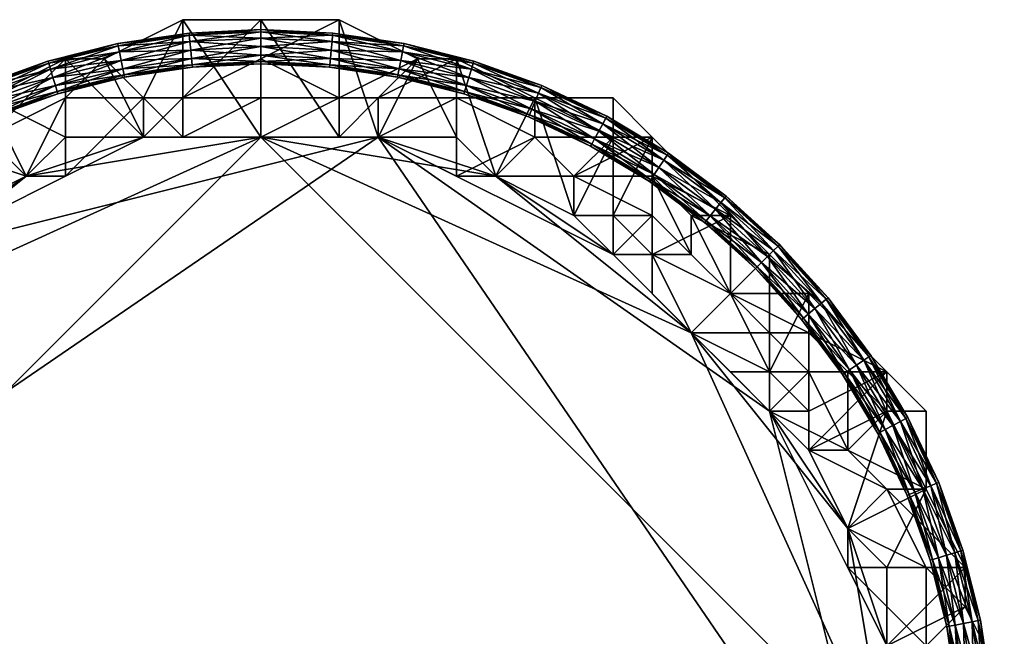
# Model space of a CAD drawing. Header units: millimetres. Extents: x -213362944 to -213361824, y -191479400 to -191477616.
# Tile 16 of 16: x -213362227 to -213361824, y -191477868 to -191477616. Entities that reach past the tile are written whole.
import ezdxf

# ---------------------------------------------------------------- set-up
doc = ezdxf.new("R2010")
doc.units = ezdxf.units.MM
doc.layers.add('005', color=7, linetype='Continuous', true_color=0xe499b8)

# ---------------------------------------------------------------- blocks, each defined once
blk = doc.blocks.new('Torus031')
at = {"color": 0}
mesh = blk.add_polyface(dxfattribs=at)
corners = [(-58.53, 294.24), (-29.31, 297.62, 3.5), (-29.41, 298.56), (-58.34, 293.32, 3.5), (-29.06, 295.07, 6.06), (-57.84, 290.8, 6.06), (-28.72, 291.59, 7), (-57.16, 287.37, 7), (-28.38, 288.11, 6.06), (-56.48, 283.94, 6.06), (-28.12, 285.56, 3.5), (-55.98, 281.42, 3.5), (-28.03, 284.62, 0), (-55.8, 280.5, 0), (-28.12, 285.56, -3.5), (-55.98, 281.42, -3.5), (-28.38, 288.11, -6.06), (-56.48, 283.94, -6.06), (-28.72, 291.59, -7), (-57.16, 287.37, -7), (-29.06, 295.07, -6.06), (-57.84, 290.8, -6.06), (-29.31, 297.62, -3.5), (-58.34, 293.32, -3.5), (0, 299.06, 3.5), (0, 300), (0, 296.5, 6.06), (0, 293, 7), (0, 289.5, 6.06), (0, 286.94, 3.5), (0, 286, 0), (0, 286.94, -3.5), (0, 289.5, -6.06), (0, 293, -7), (0, 296.5, -6.06), (0, 299.06, -3.5)]
mesh.append_faces([[corners[k] for k in face] for face in [(0, 1, 2), (3, 4, 1), (5, 6, 4), (7, 8, 6), (9, 10, 8), (11, 12, 10), (13, 14, 12), (15, 16, 14), (17, 18, 16), (19, 20, 18), (21, 22, 20), (23, 2, 22), (2, 24, 25), (1, 26, 24), (4, 27, 26), (6, 28, 27), (8, 29, 28), (10, 30, 29), (12, 31, 30), (14, 32, 31), (16, 33, 32), (18, 34, 33), (20, 35, 34), (22, 25, 35)]], dxfattribs={"vtx0": -1, "color": 0})
mesh.append_faces([[corners[k] for k in face] for face in [(0, 3, 1), (3, 5, 4), (5, 7, 6), (7, 9, 8), (9, 11, 10), (11, 13, 12), (13, 15, 14), (15, 17, 16), (17, 19, 18), (19, 21, 20), (21, 23, 22), (23, 0, 2), (2, 1, 24), (1, 4, 26), (4, 6, 27), (6, 8, 28), (8, 10, 29), (10, 12, 30), (12, 14, 31), (14, 16, 32), (16, 18, 33), (18, 20, 34), (20, 22, 35), (22, 2, 25)]], dxfattribs={"vtx2": -1, "color": 0})
mesh = blk.add_polyface(dxfattribs=at)
corners = [(0, 300), (29.31, 297.62, 3.5), (29.41, 298.56), (0, 299.06, 3.5), (29.06, 295.07, 6.06), (0, 296.5, 6.06), (28.72, 291.59, 7), (0, 293, 7), (28.38, 288.11, 6.06), (0, 289.5, 6.06), (28.12, 285.56, 3.5), (0, 286.94, 3.5), (28.03, 284.62, 0), (0, 286, 0), (28.12, 285.56, -3.5), (0, 286.94, -3.5), (28.38, 288.11, -6.06), (0, 289.5, -6.06), (28.72, 291.59, -7), (0, 293, -7), (29.06, 295.07, -6.06), (0, 296.5, -6.06), (29.31, 297.62, -3.5), (0, 299.06, -3.5), (58.34, 293.32, 3.5), (58.53, 294.24), (57.84, 290.8, 6.06), (57.16, 287.37, 7), (56.48, 283.94, 6.06), (55.98, 281.42, 3.5), (55.8, 280.5, 0), (55.98, 281.42, -3.5), (56.48, 283.94, -6.06), (57.16, 287.37, -7), (57.84, 290.8, -6.06), (58.34, 293.32, -3.5)]
mesh.append_faces([[corners[k] for k in face] for face in [(0, 1, 2), (3, 4, 1), (5, 6, 4), (7, 8, 6), (9, 10, 8), (11, 12, 10), (13, 14, 12), (15, 16, 14), (17, 18, 16), (19, 20, 18), (21, 22, 20), (23, 2, 22), (2, 24, 25), (1, 26, 24), (4, 27, 26), (6, 28, 27), (8, 29, 28), (10, 30, 29), (12, 31, 30), (14, 32, 31), (16, 33, 32), (18, 34, 33), (20, 35, 34), (22, 25, 35)]], dxfattribs={"vtx0": -1, "color": 0})
mesh.append_faces([[corners[k] for k in face] for face in [(0, 3, 1), (3, 5, 4), (5, 7, 6), (7, 9, 8), (9, 11, 10), (11, 13, 12), (13, 15, 14), (15, 17, 16), (17, 19, 18), (19, 21, 20), (21, 23, 22), (23, 0, 2), (2, 1, 24), (1, 4, 26), (4, 6, 27), (6, 8, 28), (8, 10, 29), (10, 12, 30), (12, 14, 31), (14, 16, 32), (16, 18, 33), (18, 20, 34), (20, 22, 35), (22, 2, 25)]], dxfattribs={"vtx2": -1, "color": 0})
mesh = blk.add_polyface(dxfattribs=at)
corners = [(-114.8, 277.16), (-86.81, 286.18, 3.5), (-87.09, 287.08), (-114.45, 276.3, 3.5), (-86.07, 283.73, 6.06), (-113.47, 273.93, 6.06), (-85.05, 280.38, 7), (-112.13, 270.7, 7), (-84.04, 277.03, 6.06), (-110.79, 267.46, 6.06), (-83.29, 274.58, 3.5), (-109.81, 265.1, 3.5), (-83.02, 273.68, 0), (-109.45, 264.23, 0), (-83.29, 274.58, -3.5), (-109.81, 265.1, -3.5), (-84.04, 277.03, -6.06), (-110.79, 267.46, -6.06), (-85.05, 280.38, -7), (-112.13, 270.7, -7), (-86.07, 283.73, -6.06), (-113.47, 273.93, -6.06), (-86.81, 286.18, -3.5), (-114.45, 276.3, -3.5), (-58.34, 293.32, 3.5), (-58.53, 294.24), (-57.84, 290.8, 6.06), (-57.16, 287.37, 7), (-56.48, 283.94, 6.06), (-55.98, 281.42, 3.5), (-55.8, 280.5, 0), (-55.98, 281.42, -3.5), (-56.48, 283.94, -6.06), (-57.16, 287.37, -7), (-57.84, 290.8, -6.06), (-58.34, 293.32, -3.5)]
mesh.append_faces([[corners[k] for k in face] for face in [(0, 1, 2), (3, 4, 1), (5, 6, 4), (7, 8, 6), (9, 10, 8), (11, 12, 10), (13, 14, 12), (15, 16, 14), (17, 18, 16), (19, 20, 18), (21, 22, 20), (23, 2, 22), (2, 24, 25), (1, 26, 24), (4, 27, 26), (6, 28, 27), (8, 29, 28), (10, 30, 29), (12, 31, 30), (14, 32, 31), (16, 33, 32), (18, 34, 33), (20, 35, 34), (22, 25, 35)]], dxfattribs={"vtx0": -1, "color": 0})
mesh.append_faces([[corners[k] for k in face] for face in [(0, 3, 1), (3, 5, 4), (5, 7, 6), (7, 9, 8), (9, 11, 10), (11, 13, 12), (13, 15, 14), (15, 17, 16), (17, 19, 18), (19, 21, 20), (21, 23, 22), (23, 0, 2), (2, 1, 24), (1, 4, 26), (4, 6, 27), (6, 8, 28), (8, 10, 29), (10, 12, 30), (12, 14, 31), (14, 16, 32), (16, 18, 33), (18, 20, 34), (20, 22, 35), (22, 2, 25)]], dxfattribs={"vtx2": -1, "color": 0})
mesh = blk.add_polyface(dxfattribs=at)
corners = [(58.53, 294.24), (86.81, 286.18, 3.5), (87.09, 287.08), (58.34, 293.32, 3.5), (86.07, 283.73, 6.06), (57.84, 290.8, 6.06), (85.05, 280.38, 7), (57.16, 287.37, 7), (84.04, 277.03, 6.06), (56.48, 283.94, 6.06), (83.29, 274.58, 3.5), (55.98, 281.42, 3.5), (83.02, 273.68, 0), (55.8, 280.5, 0), (83.29, 274.58, -3.5), (55.98, 281.42, -3.5), (84.04, 277.03, -6.06), (56.48, 283.94, -6.06), (85.05, 280.38, -7), (57.16, 287.37, -7), (86.07, 283.73, -6.06), (57.84, 290.8, -6.06), (86.81, 286.18, -3.5), (58.34, 293.32, -3.5), (114.45, 276.3, 3.5), (114.81, 277.16), (113.47, 273.93, 6.06), (112.13, 270.7, 7), (110.79, 267.46, 6.06), (109.81, 265.1, 3.5), (109.45, 264.23, 0), (109.81, 265.1, -3.5), (110.79, 267.46, -6.06), (112.13, 270.7, -7), (113.47, 273.93, -6.06), (114.45, 276.3, -3.5)]
mesh.append_faces([[corners[k] for k in face] for face in [(0, 1, 2), (3, 4, 1), (5, 6, 4), (7, 8, 6), (9, 10, 8), (11, 12, 10), (13, 14, 12), (15, 16, 14), (17, 18, 16), (19, 20, 18), (21, 22, 20), (23, 2, 22), (2, 24, 25), (1, 26, 24), (4, 27, 26), (6, 28, 27), (8, 29, 28), (10, 30, 29), (12, 31, 30), (14, 32, 31), (16, 33, 32), (18, 34, 33), (20, 35, 34), (22, 25, 35)]], dxfattribs={"vtx0": -1, "color": 0})
mesh.append_faces([[corners[k] for k in face] for face in [(0, 3, 1), (3, 5, 4), (5, 7, 6), (7, 9, 8), (9, 11, 10), (11, 13, 12), (13, 15, 14), (15, 17, 16), (17, 19, 18), (19, 21, 20), (21, 23, 22), (23, 0, 2), (2, 1, 24), (1, 4, 26), (4, 6, 27), (6, 8, 28), (8, 10, 29), (10, 12, 30), (12, 14, 31), (14, 16, 32), (16, 18, 33), (18, 20, 34), (20, 22, 35), (22, 2, 25)]], dxfattribs={"vtx2": -1, "color": 0})
mesh = blk.add_polyface(dxfattribs=at)
corners = [(114.81, 277.16), (140.98, 263.75, 3.5), (141.42, 264.58), (114.45, 276.3, 3.5), (139.77, 261.49, 6.06), (113.47, 273.93, 6.06), (138.12, 258.4, 7), (112.13, 270.7, 7), (136.47, 255.32, 6.06), (110.79, 267.46, 6.06), (135.26, 253.06, 3.5), (109.81, 265.1, 3.5), (134.82, 252.23, 0), (109.45, 264.23, 0), (135.26, 253.06, -3.5), (109.81, 265.1, -3.5), (136.47, 255.32, -6.06), (110.79, 267.46, -6.06), (138.12, 258.4, -7), (112.13, 270.7, -7), (139.77, 261.49, -6.06), (113.47, 273.93, -6.06), (140.98, 263.75, -3.5), (114.45, 276.3, -3.5), (166.15, 248.66, 3.5), (166.67, 249.44), (164.73, 246.53, 6.06), (162.78, 243.62, 7), (160.84, 240.71, 6.06), (159.41, 238.58, 3.5), (158.89, 237.8, 0), (159.41, 238.58, -3.5), (160.84, 240.71, -6.06), (162.78, 243.62, -7), (164.73, 246.53, -6.06), (166.15, 248.66, -3.5)]
mesh.append_faces([[corners[k] for k in face] for face in [(0, 1, 2), (3, 4, 1), (5, 6, 4), (7, 8, 6), (9, 10, 8), (11, 12, 10), (13, 14, 12), (15, 16, 14), (17, 18, 16), (19, 20, 18), (21, 22, 20), (23, 2, 22), (2, 24, 25), (1, 26, 24), (4, 27, 26), (6, 28, 27), (8, 29, 28), (10, 30, 29), (12, 31, 30), (14, 32, 31), (16, 33, 32), (18, 34, 33), (20, 35, 34), (22, 25, 35)]], dxfattribs={"vtx0": -1, "color": 0})
mesh.append_faces([[corners[k] for k in face] for face in [(0, 3, 1), (3, 5, 4), (5, 7, 6), (7, 9, 8), (9, 11, 10), (11, 13, 12), (13, 15, 14), (15, 17, 16), (17, 19, 18), (19, 21, 20), (21, 23, 22), (23, 0, 2), (2, 1, 24), (1, 4, 26), (4, 6, 27), (6, 8, 28), (8, 10, 29), (10, 12, 30), (12, 14, 31), (14, 16, 32), (16, 18, 33), (18, 20, 34), (20, 22, 35), (22, 2, 25)]], dxfattribs={"vtx2": -1, "color": 0})
mesh = blk.add_polyface(dxfattribs=at)
corners = [(166.67, 249.44), (189.72, 231.18, 3.5), (190.32, 231.9), (166.15, 248.66, 3.5), (188.1, 229.2, 6.06), (164.73, 246.53, 6.06), (185.88, 226.49, 7), (162.78, 243.62, 7), (183.66, 223.79, 6.06), (160.84, 240.71, 6.06), (182.03, 221.81, 3.5), (159.41, 238.58, 3.5), (181.44, 221.08, 0), (158.89, 237.8, 0), (182.03, 221.81, -3.5), (159.41, 238.58, -3.5), (183.66, 223.79, -6.06), (160.84, 240.71, -6.06), (185.88, 226.49, -7), (162.78, 243.62, -7), (188.1, 229.2, -6.06), (164.73, 246.53, -6.06), (189.72, 231.18, -3.5), (166.15, 248.66, -3.5), (211.47, 211.47, 3.5), (212.13, 212.13), (209.66, 209.66, 6.06), (207.18, 207.18, 7), (204.71, 204.71, 6.06), (202.9, 202.9, 3.5), (202.23, 202.23, 0), (202.9, 202.9, -3.5), (204.71, 204.71, -6.06), (207.18, 207.18, -7), (209.66, 209.66, -6.06), (211.47, 211.47, -3.5)]
mesh.append_faces([[corners[k] for k in face] for face in [(0, 1, 2), (3, 4, 1), (5, 6, 4), (7, 8, 6), (9, 10, 8), (11, 12, 10), (13, 14, 12), (15, 16, 14), (17, 18, 16), (19, 20, 18), (21, 22, 20), (23, 2, 22), (2, 24, 25), (1, 26, 24), (4, 27, 26), (6, 28, 27), (8, 29, 28), (10, 30, 29), (12, 31, 30), (14, 32, 31), (16, 33, 32), (18, 34, 33), (20, 35, 34), (22, 25, 35)]], dxfattribs={"vtx0": -1, "color": 0})
mesh.append_faces([[corners[k] for k in face] for face in [(0, 3, 1), (3, 5, 4), (5, 7, 6), (7, 9, 8), (9, 11, 10), (11, 13, 12), (13, 15, 14), (15, 17, 16), (17, 19, 18), (19, 21, 20), (21, 23, 22), (23, 0, 2), (2, 1, 24), (1, 4, 26), (4, 6, 27), (6, 8, 28), (8, 10, 29), (10, 12, 30), (12, 14, 31), (14, 16, 32), (16, 18, 33), (18, 20, 34), (20, 22, 35), (22, 2, 25)]], dxfattribs={"vtx2": -1, "color": 0})
mesh = blk.add_polyface(dxfattribs=at)
corners = [(212.13, 212.13), (231.18, 189.72, 3.5), (231.9, 190.32), (211.47, 211.47, 3.5), (229.2, 188.1, 6.06), (209.66, 209.66, 6.06), (226.49, 185.88, 7), (207.18, 207.18, 7), (223.79, 183.66, 6.06), (204.71, 204.71, 6.06), (221.81, 182.03, 3.5), (202.9, 202.9, 3.5), (221.08, 181.44, 0), (202.23, 202.23, 0), (221.81, 182.03, -3.5), (202.9, 202.9, -3.5), (223.79, 183.66, -6.06), (204.71, 204.71, -6.06), (226.49, 185.88, -7), (207.18, 207.18, -7), (229.2, 188.1, -6.06), (209.66, 209.66, -6.06), (231.18, 189.72, -3.5), (211.47, 211.47, -3.5), (248.66, 166.15, 3.5), (249.44, 166.67), (246.53, 164.73, 6.06), (243.62, 162.78, 7), (240.71, 160.84, 6.06), (238.58, 159.41, 3.5), (237.8, 158.89, 0), (238.58, 159.41, -3.5), (240.71, 160.84, -6.06), (243.62, 162.78, -7), (246.53, 164.73, -6.06), (248.66, 166.15, -3.5)]
mesh.append_faces([[corners[k] for k in face] for face in [(0, 1, 2), (3, 4, 1), (5, 6, 4), (7, 8, 6), (9, 10, 8), (11, 12, 10), (13, 14, 12), (15, 16, 14), (17, 18, 16), (19, 20, 18), (21, 22, 20), (23, 2, 22), (2, 24, 25), (1, 26, 24), (4, 27, 26), (6, 28, 27), (8, 29, 28), (10, 30, 29), (12, 31, 30), (14, 32, 31), (16, 33, 32), (18, 34, 33), (20, 35, 34), (22, 25, 35)]], dxfattribs={"vtx0": -1, "color": 0})
mesh.append_faces([[corners[k] for k in face] for face in [(0, 3, 1), (3, 5, 4), (5, 7, 6), (7, 9, 8), (9, 11, 10), (11, 13, 12), (13, 15, 14), (15, 17, 16), (17, 19, 18), (19, 21, 20), (21, 23, 22), (23, 0, 2), (2, 1, 24), (1, 4, 26), (4, 6, 27), (6, 8, 28), (8, 10, 29), (10, 12, 30), (12, 14, 31), (14, 16, 32), (16, 18, 33), (18, 20, 34), (20, 22, 35), (22, 2, 25)]], dxfattribs={"vtx2": -1, "color": 0})
mesh = blk.add_polyface(dxfattribs=at)
corners = [(249.44, 166.67), (263.75, 140.98, 3.5), (264.58, 141.42), (248.66, 166.15, 3.5), (261.49, 139.77, 6.06), (246.53, 164.73, 6.06), (258.4, 138.12, 7), (243.62, 162.78, 7), (255.32, 136.47, 6.06), (240.71, 160.84, 6.06), (253.06, 135.26, 3.5), (238.58, 159.41, 3.5), (252.23, 134.82, 0), (237.8, 158.89, 0), (253.06, 135.26, -3.5), (238.58, 159.41, -3.5), (255.32, 136.47, -6.06), (240.71, 160.84, -6.06), (258.4, 138.12, -7), (243.62, 162.78, -7), (261.49, 139.77, -6.06), (246.53, 164.73, -6.06), (263.75, 140.98, -3.5), (248.66, 166.15, -3.5), (276.3, 114.45, 3.5), (277.16, 114.81), (273.93, 113.47, 6.06), (270.7, 112.13, 7), (267.46, 110.79, 6.06), (265.1, 109.81, 3.5), (264.23, 109.45, 0), (265.1, 109.81, -3.5), (267.46, 110.79, -6.06), (270.7, 112.13, -7), (273.93, 113.47, -6.06), (276.3, 114.45, -3.5)]
mesh.append_faces([[corners[k] for k in face] for face in [(0, 1, 2), (3, 4, 1), (5, 6, 4), (7, 8, 6), (9, 10, 8), (11, 12, 10), (13, 14, 12), (15, 16, 14), (17, 18, 16), (19, 20, 18), (21, 22, 20), (23, 2, 22), (2, 24, 25), (1, 26, 24), (4, 27, 26), (6, 28, 27), (8, 29, 28), (10, 30, 29), (12, 31, 30), (14, 32, 31), (16, 33, 32), (18, 34, 33), (20, 35, 34), (22, 25, 35)]], dxfattribs={"vtx0": -1, "color": 0})
mesh.append_faces([[corners[k] for k in face] for face in [(0, 3, 1), (3, 5, 4), (5, 7, 6), (7, 9, 8), (9, 11, 10), (11, 13, 12), (13, 15, 14), (15, 17, 16), (17, 19, 18), (19, 21, 20), (21, 23, 22), (23, 0, 2), (2, 1, 24), (1, 4, 26), (4, 6, 27), (6, 8, 28), (8, 10, 29), (10, 12, 30), (12, 14, 31), (14, 16, 32), (16, 18, 33), (18, 20, 34), (20, 22, 35), (22, 2, 25)]], dxfattribs={"vtx2": -1, "color": 0})
mesh = blk.add_polyface(dxfattribs=at)
corners = [(277.16, 114.81), (286.18, 86.81, 3.5), (287.08, 87.09), (276.3, 114.45, 3.5), (283.73, 86.07, 6.06), (273.93, 113.47, 6.06), (280.38, 85.05, 7), (270.7, 112.13, 7), (277.03, 84.04, 6.06), (267.46, 110.79, 6.06), (274.58, 83.29, 3.5), (265.1, 109.81, 3.5), (273.68, 83.02, 0), (264.23, 109.45, 0), (274.58, 83.29, -3.5), (265.1, 109.81, -3.5), (277.03, 84.04, -6.06), (267.46, 110.79, -6.06), (280.38, 85.05, -7), (270.7, 112.13, -7), (283.73, 86.07, -6.06), (273.93, 113.47, -6.06), (286.18, 86.81, -3.5), (276.3, 114.45, -3.5), (293.32, 58.34, 3.5), (294.24, 58.53), (290.8, 57.84, 6.06), (287.37, 57.16, 7), (283.94, 56.48, 6.06), (281.42, 55.98, 3.5), (280.5, 55.8, 0), (281.42, 55.98, -3.5), (283.94, 56.48, -6.06), (287.37, 57.16, -7), (290.8, 57.84, -6.06), (293.32, 58.34, -3.5)]
mesh.append_faces([[corners[k] for k in face] for face in [(0, 1, 2), (3, 4, 1), (5, 6, 4), (7, 8, 6), (9, 10, 8), (11, 12, 10), (13, 14, 12), (15, 16, 14), (17, 18, 16), (19, 20, 18), (21, 22, 20), (23, 2, 22), (2, 24, 25), (1, 26, 24), (4, 27, 26), (6, 28, 27), (8, 29, 28), (10, 30, 29), (12, 31, 30), (14, 32, 31), (16, 33, 32), (18, 34, 33), (20, 35, 34), (22, 25, 35)]], dxfattribs={"vtx0": -1, "color": 0})
mesh.append_faces([[corners[k] for k in face] for face in [(0, 3, 1), (3, 5, 4), (5, 7, 6), (7, 9, 8), (9, 11, 10), (11, 13, 12), (13, 15, 14), (15, 17, 16), (17, 19, 18), (19, 21, 20), (21, 23, 22), (23, 0, 2), (2, 1, 24), (1, 4, 26), (4, 6, 27), (6, 8, 28), (8, 10, 29), (10, 12, 30), (12, 14, 31), (14, 16, 32), (16, 18, 33), (18, 20, 34), (20, 22, 35), (22, 2, 25)]], dxfattribs={"vtx2": -1, "color": 0})
mesh = blk.add_polyface(dxfattribs=at)
corners = [(294.24, 58.53), (297.62, 29.31, 3.5), (298.56, 29.41), (293.32, 58.34, 3.5), (295.07, 29.06, 6.06), (290.8, 57.84, 6.06), (291.59, 28.72, 7), (287.37, 57.16, 7), (288.11, 28.38, 6.06), (283.94, 56.48, 6.06), (285.56, 28.12, 3.5), (281.42, 55.98, 3.5), (284.62, 28.03, 0), (280.5, 55.8, 0), (285.56, 28.12, -3.5), (281.42, 55.98, -3.5), (288.11, 28.38, -6.06), (283.94, 56.48, -6.06), (291.59, 28.72, -7), (287.37, 57.16, -7), (295.07, 29.06, -6.06), (290.8, 57.84, -6.06), (297.62, 29.31, -3.5), (293.32, 58.34, -3.5), (299.06, 0, 3.5), (300, 0), (296.5, 0, 6.06), (293, 0, 7), (289.5, 0, 6.06), (286.94, 0, 3.5), (286, 0, 0), (286.94, 0, -3.5), (289.5, 0, -6.06), (293, 0, -7), (296.5, 0, -6.06), (299.06, 0, -3.5)]
mesh.append_faces([[corners[k] for k in face] for face in [(0, 1, 2), (3, 4, 1), (5, 6, 4), (7, 8, 6), (9, 10, 8), (11, 12, 10), (13, 14, 12), (15, 16, 14), (17, 18, 16), (19, 20, 18), (21, 22, 20), (23, 2, 22), (2, 24, 25), (1, 26, 24), (4, 27, 26), (6, 28, 27), (8, 29, 28), (10, 30, 29), (12, 31, 30), (14, 32, 31), (16, 33, 32), (18, 34, 33), (20, 35, 34), (22, 25, 35)]], dxfattribs={"vtx0": -1, "color": 0})
mesh.append_faces([[corners[k] for k in face] for face in [(0, 3, 1), (3, 5, 4), (5, 7, 6), (7, 9, 8), (9, 11, 10), (11, 13, 12), (13, 15, 14), (15, 17, 16), (17, 19, 18), (19, 21, 20), (21, 23, 22), (23, 0, 2), (2, 1, 24), (1, 4, 26), (4, 6, 27), (6, 8, 28), (8, 10, 29), (10, 12, 30), (12, 14, 31), (14, 16, 32), (16, 18, 33), (18, 20, 34), (20, 22, 35), (22, 2, 25)]], dxfattribs={"vtx2": -1, "color": 0})

msp = doc.modelspace()

# ---------------------------------------------------------------- block references
at = {"layer": '005', "color": 18, "true_color": 0x000000, "rotation": 1.001791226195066e-05}
for p in [(-213362128, -191477920, 7), (-213362128, -191477920, 193)]:
    msp.add_blockref('Torus031', p, dxfattribs=at)

# ---------------------------------------------------------------- meshes
at = {"layer": '005', "color": 164, "true_color": 0x1c1cb1}
mesh = msp.add_polyface(dxfattribs=at)
corners = [(-213362176, -191477664, 100), (-213362160, -191477664, 100), (-213362128, -191477664, 100), (-213362128, -191477616, 201), (-213362160, -191477616, 201), (-213362160, -191477616, 399), (-213362128, -191477616, 399), (-213362192, -191477632, 201), (-213362192, -191477632, 399), (-213362128, -191477664, 152), (-213362160, -191477664, 152), (-213362176, -191477664, 152), (-213362128, -191477616, 400), (-213362160, -191477616, 400), (-213362160, -191477648, 400), (-213362128, -191477632, 400), (-213362192, -191477632, 400), (-213362176, -191477648, 400), (-213362128, -191477648, 399), (-213362160, -191477648, 399), (-213362160, -191477648, 203), (-213362128, -191477648, 203), (-213362176, -191477648, 399), (-213362176, -191477648, 203), (-213362192, -191477632, 200), (-213362160, -191477616, 200), (-213362160, -191477664, 200), (-213362176, -191477664, 200), (-213362128, -191477616, 200), (-213362128, -191477664, 200), (-213362176, -191477664, 199), (-213362160, -191477664, 199), (-213362160, -191477664, 101), (-213362176, -191477664, 101), (-213362128, -191477664, 199), (-213362128, -191477664, 101), (-213362128, -191477648, 202), (-213362160, -191477648, 202), (-213362160, -191477664, 202), (-213362128, -191477664, 202), (-213362176, -191477648, 202), (-213362176, -191477664, 202), (-213362128, -191477664, 201), (-213362160, -191477664, 201), (-213362160, -191477664, 153), (-213362128, -191477664, 153), (-213362176, -191477664, 201), (-213362176, -191477664, 153), (-213362208, -191477680, 202), (-213362208, -191477680, 153)]
mesh.append_faces([[corners[k] for k in face] for face in [(0, 1, 2), (3, 4, 5), (5, 6, 3), (4, 7, 8), (8, 5, 4), (9, 10, 11), (12, 13, 14), (14, 15, 12), (13, 16, 17), (17, 14, 13), (18, 19, 20), (20, 21, 18), (19, 22, 23), (23, 20, 19), (24, 25, 26), (26, 27, 24), (25, 28, 29), (29, 26, 25), (30, 31, 32), (32, 33, 30), (31, 34, 35), (35, 32, 31), (36, 37, 38), (38, 39, 36), (37, 40, 41), (41, 38, 37), (42, 43, 44), (44, 45, 42), (43, 46, 47), (47, 44, 43), (25, 4, 3), (3, 28, 25), (24, 7, 4), (4, 25, 24), (12, 6, 5), (5, 13, 12), (13, 5, 8), (8, 16, 13), (18, 15, 14), (14, 19, 18), (19, 14, 17), (17, 22, 19), (36, 21, 20), (20, 37, 36), (37, 20, 23), (23, 40, 37), (30, 27, 26), (26, 31, 30), (31, 26, 29), (29, 34, 31), (0, 33, 32), (32, 1, 0), (1, 32, 35), (35, 2, 1), (42, 39, 38), (38, 43, 42), (43, 38, 41), (41, 46, 43), (46, 41, 48), (9, 45, 44), (44, 10, 9), (10, 44, 47), (47, 11, 10), (11, 47, 49)]], dxfattribs={"vtx2": -1, "color": 164})
mesh = msp.add_polyface(dxfattribs=at)
corners = [(-213362128, -191477664, 100), (-213362096, -191477664, 100), (-213362080, -191477664, 100), (-213362064, -191477632, 201), (-213362096, -191477616, 201), (-213362096, -191477616, 399), (-213362064, -191477632, 399), (-213362128, -191477616, 201), (-213362128, -191477616, 399), (-213362080, -191477664, 152), (-213362096, -191477664, 152), (-213362128, -191477664, 152), (-213362176, -191477664, 152), (-213362064, -191477632, 400), (-213362096, -191477616, 400), (-213362096, -191477648, 400), (-213362080, -191477648, 400), (-213362128, -191477616, 400), (-213362128, -191477632, 400), (-213362048, -191477648, 399), (-213362080, -191477648, 399), (-213362080, -191477648, 203), (-213362096, -191477648, 399), (-213362096, -191477648, 203), (-213362128, -191477648, 399), (-213362128, -191477648, 203), (-213362128, -191477616, 200), (-213362096, -191477616, 200), (-213362096, -191477664, 200), (-213362128, -191477664, 200), (-213362064, -191477632, 200), (-213362080, -191477664, 200), (-213362128, -191477664, 199), (-213362096, -191477664, 199), (-213362096, -191477664, 101), (-213362128, -191477664, 101), (-213362080, -191477664, 199), (-213362080, -191477664, 101), (-213362080, -191477648, 202), (-213362096, -191477648, 202), (-213362096, -191477664, 202), (-213362080, -191477664, 202), (-213362128, -191477648, 202), (-213362128, -191477664, 202), (-213362080, -191477664, 201), (-213362096, -191477664, 201), (-213362096, -191477664, 153), (-213362080, -191477664, 153), (-213362128, -191477664, 201), (-213362128, -191477664, 153)]
mesh.append_faces([[corners[k] for k in face] for face in [(9, 11, 12)]], dxfattribs={"vtx0": -1, "vtx1": -1, "vtx2": -1, "color": 164})
mesh.append_faces([[corners[k] for k in face] for face in [(0, 1, 2), (3, 4, 5), (5, 6, 3), (4, 7, 8), (8, 5, 4), (9, 10, 11), (13, 14, 15), (15, 16, 13), (14, 17, 18), (18, 15, 14), (19, 20, 21), (20, 22, 23), (23, 21, 20), (22, 24, 25), (25, 23, 22), (26, 27, 28), (28, 29, 26), (27, 30, 31), (31, 28, 27), (32, 33, 34), (34, 35, 32), (33, 36, 37), (37, 34, 33), (38, 39, 40), (40, 41, 38), (39, 42, 43), (43, 40, 39), (44, 45, 46), (46, 47, 44), (45, 48, 49), (49, 46, 45), (27, 4, 3), (3, 30, 27), (26, 7, 4), (4, 27, 26), (13, 6, 5), (5, 14, 13), (14, 5, 8), (8, 17, 14), (20, 16, 15), (15, 22, 20), (22, 15, 18), (18, 24, 22), (38, 21, 23), (23, 39, 38), (39, 23, 25), (25, 42, 39), (32, 29, 28), (28, 33, 32), (33, 28, 31), (31, 36, 33), (0, 35, 34), (34, 1, 0), (1, 34, 37), (37, 2, 1), (44, 41, 40), (40, 45, 44), (45, 40, 43), (43, 48, 45), (9, 47, 46), (46, 10, 9), (10, 46, 49), (49, 11, 10)]], dxfattribs={"vtx2": -1, "color": 164})
mesh = msp.add_polyface(dxfattribs=at)
corners = [(-213362192, -191477632, 201), (-213362208, -191477632, 201), (-213362208, -191477632, 399), (-213362192, -191477632, 399), (-213362240, -191477648, 201), (-213362240, -191477648, 399), (-213362272, -191477648, 201), (-213362272, -191477648, 399), (-213362288, -191477664, 201), (-213362288, -191477664, 399), (-213362192, -191477632, 400), (-213362208, -191477632, 400), (-213362208, -191477648, 400), (-213362176, -191477648, 400), (-213362240, -191477648, 400), (-213362240, -191477664, 400), (-213362272, -191477664, 400), (-213362256, -191477680, 400), (-213362288, -191477664, 400), (-213362288, -191477680, 400), (-213362176, -191477648, 399), (-213362208, -191477648, 399), (-213362208, -191477648, 203), (-213362176, -191477648, 203), (-213362240, -191477664, 399), (-213362240, -191477664, 203), (-213362256, -191477680, 203), (-213362272, -191477664, 200), (-213362240, -191477648, 200), (-213362224, -191477680, 200), (-213362208, -191477632, 200), (-213362208, -191477664, 200), (-213362192, -191477632, 200), (-213362176, -191477664, 200), (-213362224, -191477680, 199), (-213362208, -191477664, 199), (-213362208, -191477664, 101), (-213362176, -191477664, 199), (-213362176, -191477664, 101), (-213362176, -191477648, 202), (-213362208, -191477648, 202), (-213362208, -191477680, 202), (-213362176, -191477664, 202), (-213362240, -191477664, 202), (-213362224, -191477680, 202), (-213362208, -191477680, 153), (-213362176, -191477664, 153), (-213362176, -191477664, 201), (-213362288, -191477664, 200), (-213362208, -191477680, 100), (-213362176, -191477664, 100)]
mesh.append_faces([[corners[k] for k in face] for face in [(0, 1, 2), (2, 3, 0), (1, 4, 5), (5, 2, 1), (4, 6, 7), (7, 5, 4), (6, 8, 9), (9, 7, 6), (10, 11, 12), (12, 13, 10), (11, 14, 15), (15, 12, 11), (14, 16, 17), (17, 15, 14), (16, 18, 19), (20, 21, 22), (22, 23, 20), (21, 24, 25), (25, 22, 21), (26, 25, 24), (27, 28, 29), (28, 30, 31), (31, 29, 28), (30, 32, 33), (33, 31, 30), (34, 35, 36), (35, 37, 38), (38, 36, 35), (39, 40, 41), (41, 42, 39), (40, 43, 44), (44, 41, 40), (45, 46, 47), (30, 1, 0), (0, 32, 30), (28, 4, 1), (1, 30, 28), (27, 6, 4), (4, 28, 27), (48, 8, 6), (6, 27, 48), (10, 3, 2), (2, 11, 10), (11, 2, 5), (5, 14, 11), (14, 5, 7), (7, 16, 14), (16, 7, 9), (9, 18, 16), (20, 13, 12), (12, 21, 20), (21, 12, 15), (15, 24, 21), (24, 15, 17), (39, 23, 22), (22, 40, 39), (40, 22, 25), (25, 43, 40), (43, 25, 26), (31, 35, 34), (35, 31, 33), (33, 37, 35), (49, 36, 38), (38, 50, 49)]], dxfattribs={"vtx2": -1, "color": 164})
mesh = msp.add_polyface(dxfattribs=at)
corners = [(-213361968, -191477664, 201), (-213361984, -191477648, 201), (-213361984, -191477648, 399), (-213361968, -191477664, 399), (-213362016, -191477648, 201), (-213362016, -191477648, 399), (-213362048, -191477632, 201), (-213362048, -191477632, 399), (-213362064, -191477632, 201), (-213362064, -191477632, 399), (-213361968, -191477664, 400), (-213361984, -191477664, 400), (-213362000, -191477680, 400), (-213362016, -191477648, 400), (-213362016, -191477664, 400), (-213362048, -191477632, 400), (-213362048, -191477648, 400), (-213362064, -191477632, 400), (-213362080, -191477648, 400), (-213362000, -191477680, 399), (-213362016, -191477664, 399), (-213362016, -191477664, 203), (-213362048, -191477648, 399), (-213362048, -191477648, 203), (-213362080, -191477648, 203), (-213362064, -191477632, 200), (-213362048, -191477632, 200), (-213362048, -191477664, 200), (-213362080, -191477664, 200), (-213362016, -191477648, 200), (-213362032, -191477680, 200), (-213361984, -191477664, 200), (-213362000, -191477696, 200), (-213362080, -191477664, 199), (-213362048, -191477664, 199), (-213362048, -191477664, 101), (-213362080, -191477664, 101), (-213362032, -191477680, 101), (-213362016, -191477664, 202), (-213362048, -191477648, 202), (-213362048, -191477680, 202), (-213362080, -191477648, 202), (-213362080, -191477664, 202), (-213362048, -191477680, 201), (-213362080, -191477664, 201), (-213362080, -191477664, 153), (-213361968, -191477664, 200), (-213362080, -191477648, 399), (-213362000, -191477680, 202), (-213362080, -191477664, 100), (-213362048, -191477680, 100), (-213362080, -191477664, 152), (-213362048, -191477680, 152)]
mesh.append_faces([[corners[k] for k in face] for face in [(0, 1, 2), (2, 3, 0), (1, 4, 5), (5, 2, 1), (4, 6, 7), (7, 5, 4), (6, 8, 9), (9, 7, 6), (10, 11, 12), (11, 13, 14), (14, 12, 11), (13, 15, 16), (16, 14, 13), (15, 17, 18), (18, 16, 15), (19, 20, 21), (20, 22, 23), (23, 21, 20), (24, 23, 22), (25, 26, 27), (27, 28, 25), (26, 29, 30), (30, 27, 26), (29, 31, 32), (33, 34, 35), (35, 36, 33), (37, 35, 34), (38, 39, 40), (39, 41, 42), (42, 40, 39), (43, 44, 45), (31, 1, 0), (0, 46, 31), (29, 4, 1), (1, 31, 29), (26, 6, 4), (4, 29, 26), (25, 8, 6), (6, 26, 25), (10, 3, 2), (2, 11, 10), (11, 2, 5), (5, 13, 11), (13, 5, 7), (7, 15, 13), (15, 7, 9), (9, 17, 15), (14, 20, 19), (20, 14, 16), (16, 22, 20), (22, 16, 18), (18, 47, 22), (21, 38, 48), (38, 21, 23), (23, 39, 38), (39, 23, 24), (24, 41, 39), (33, 28, 27), (27, 34, 33), (34, 27, 30), (49, 36, 35), (35, 50, 49), (42, 44, 43), (45, 51, 52)]], dxfattribs={"vtx2": -1, "color": 164})
mesh = msp.add_polyface(dxfattribs=at)
corners = [(-213362080, -191477664, 100), (-213362048, -191477680, 100), (-213362032, -191477680, 100), (-213362128, -191477664, 100), (-213362000, -191477696, 100), (-213361984, -191477712, 100), (-213361952, -191477744, 100), (-213361872, -191477920, 100), (-213361984, -191477712, 152), (-213362000, -191477696, 152), (-213362032, -191477680, 152), (-213362048, -191477680, 152), (-213362080, -191477664, 152), (-213361920, -191477776, 152), (-213362384, -191477872, 152), (-213361872, -191477968, 152), (-213362000, -191477680, 400), (-213361968, -191477680, 400), (-213361968, -191477664, 400), (-213361968, -191477680, 399), (-213362000, -191477680, 399), (-213362000, -191477680, 203), (-213361968, -191477680, 203), (-213362016, -191477664, 203), (-213362000, -191477696, 200), (-213362032, -191477680, 200), (-213362016, -191477648, 200), (-213361984, -191477696, 200), (-213361984, -191477664, 200), (-213362048, -191477664, 199), (-213362032, -191477680, 199), (-213362032, -191477680, 101), (-213362000, -191477696, 199), (-213362000, -191477696, 101), (-213361984, -191477696, 199), (-213361984, -191477696, 101), (-213361968, -191477696, 202), (-213362000, -191477680, 202), (-213362000, -191477696, 202), (-213361984, -191477712, 202), (-213362016, -191477664, 202), (-213362032, -191477680, 202), (-213362048, -191477680, 202), (-213361984, -191477712, 201), (-213362000, -191477696, 201), (-213362000, -191477696, 153), (-213361984, -191477712, 153), (-213362032, -191477680, 201), (-213362032, -191477680, 153), (-213362048, -191477680, 201), (-213362048, -191477680, 153), (-213362080, -191477664, 153), (-213362016, -191477664, 400), (-213362048, -191477664, 101), (-213362080, -191477664, 202)]
mesh.append_faces([[corners[k] for k in face] for face in [(3, 0, 2), (2, 5, 6), (3, 2, 6), (3, 6, 7), (8, 10, 12), (13, 8, 12), (12, 14, 15)]], dxfattribs={"vtx0": -1, "vtx1": -1, "vtx2": -1, "color": 164})
mesh.append_faces([[corners[k] for k in face] for face in [(0, 1, 2), (2, 4, 5), (8, 9, 10), (10, 11, 12), (16, 17, 18), (19, 20, 21), (21, 22, 19), (23, 21, 20), (24, 25, 26), (27, 24, 28), (29, 30, 31), (30, 32, 33), (33, 31, 30), (32, 34, 35), (35, 33, 32), (36, 37, 38), (38, 39, 36), (37, 40, 41), (41, 38, 37), (42, 41, 40), (43, 44, 45), (45, 46, 43), (44, 47, 48), (48, 45, 44), (47, 49, 50), (50, 48, 47), (51, 50, 49), (16, 20, 19), (20, 16, 52), (21, 37, 36), (37, 21, 23), (25, 30, 29), (30, 25, 24), (24, 32, 30), (32, 24, 27), (27, 34, 32), (1, 53, 31), (31, 2, 1), (2, 31, 33), (33, 4, 2), (4, 33, 35), (35, 5, 4), (43, 39, 38), (38, 44, 43), (44, 38, 41), (41, 47, 44), (47, 41, 42), (42, 49, 47), (49, 42, 54), (8, 46, 45), (45, 9, 8), (9, 45, 48), (48, 10, 9), (10, 48, 50), (50, 11, 10), (11, 50, 51)]], dxfattribs={"vtx2": -1, "color": 164})
mesh = msp.add_polyface(dxfattribs=at)
corners = [(-213362272, -191477712, 100), (-213362256, -191477696, 100), (-213362224, -191477680, 100), (-213362304, -191477744, 100), (-213362208, -191477680, 100), (-213362176, -191477664, 100), (-213362128, -191477664, 100), (-213362384, -191477920, 100), (-213361872, -191477920, 100), (-213362176, -191477664, 152), (-213362208, -191477680, 152), (-213362224, -191477680, 152), (-213362256, -191477696, 152), (-213362272, -191477712, 152), (-213362080, -191477664, 152), (-213362384, -191477872, 152), (-213362288, -191477680, 400), (-213362256, -191477680, 400), (-213362272, -191477664, 400), (-213362240, -191477664, 399), (-213362256, -191477680, 399), (-213362256, -191477680, 203), (-213362288, -191477680, 203), (-213362288, -191477664, 200), (-213362272, -191477664, 200), (-213362256, -191477696, 200), (-213362272, -191477696, 200), (-213362224, -191477680, 200), (-213362272, -191477696, 199), (-213362256, -191477696, 199), (-213362256, -191477696, 101), (-213362272, -191477696, 101), (-213362224, -191477680, 199), (-213362224, -191477680, 101), (-213362208, -191477664, 101), (-213362240, -191477664, 202), (-213362256, -191477680, 202), (-213362256, -191477696, 202), (-213362224, -191477680, 202), (-213362288, -191477696, 202), (-213362272, -191477712, 202), (-213362176, -191477664, 201), (-213362208, -191477680, 201), (-213362208, -191477680, 153), (-213362224, -191477680, 201), (-213362224, -191477680, 153), (-213362256, -191477696, 201), (-213362256, -191477696, 153), (-213362272, -191477712, 201), (-213362272, -191477712, 153), (-213362208, -191477664, 200), (-213362208, -191477680, 202), (-213362288, -191477728, 153)]
mesh.append_faces([[corners[k] for k in face] for face in [(3, 0, 2), (2, 5, 6), (3, 2, 6), (7, 3, 6), (7, 6, 8), (9, 11, 13), (14, 9, 13), (14, 13, 15)]], dxfattribs={"vtx0": -1, "vtx1": -1, "vtx2": -1, "color": 164})
mesh.append_faces([[corners[k] for k in face] for face in [(0, 1, 2), (2, 4, 5), (9, 10, 11), (11, 12, 13), (16, 17, 18), (19, 20, 21), (22, 21, 20), (23, 24, 25), (25, 26, 23), (27, 25, 24), (28, 29, 30), (30, 31, 28), (29, 32, 33), (33, 30, 29), (34, 33, 32), (35, 36, 37), (37, 38, 35), (36, 39, 40), (40, 37, 36), (41, 42, 43), (42, 44, 45), (45, 43, 42), (44, 46, 47), (47, 45, 44), (46, 48, 49), (49, 47, 46), (17, 20, 19), (20, 17, 16), (21, 36, 35), (36, 21, 22), (28, 26, 25), (25, 29, 28), (29, 25, 27), (27, 32, 29), (32, 27, 50), (0, 31, 30), (30, 1, 0), (1, 30, 33), (33, 2, 1), (2, 33, 34), (34, 4, 2), (51, 42, 41), (42, 51, 38), (38, 44, 42), (44, 38, 37), (37, 46, 44), (46, 37, 40), (40, 48, 46), (43, 10, 9), (10, 43, 45), (45, 11, 10), (11, 45, 47), (47, 12, 11), (12, 47, 49), (49, 13, 12), (13, 49, 52)]], dxfattribs={"vtx2": -1, "color": 164})
mesh = msp.add_polyface(dxfattribs=at)
corners = [(-213361984, -191477712, 100), (-213361968, -191477712, 100), (-213361952, -191477744, 100), (-213361936, -191477696, 201), (-213361968, -191477664, 201), (-213361968, -191477664, 399), (-213361936, -191477696, 399), (-213361952, -191477744, 152), (-213361968, -191477728, 152), (-213361984, -191477712, 152), (-213361920, -191477776, 152), (-213362080, -191477664, 152), (-213361872, -191477968, 152), (-213361936, -191477696, 400), (-213361968, -191477664, 400), (-213361968, -191477680, 400), (-213361952, -191477696, 400), (-213361936, -191477728, 399), (-213361952, -191477696, 399), (-213361952, -191477696, 203), (-213361936, -191477728, 203), (-213361968, -191477680, 399), (-213361968, -191477680, 203), (-213361984, -191477664, 200), (-213361968, -191477664, 200), (-213361984, -191477696, 200), (-213361936, -191477696, 200), (-213361968, -191477712, 200), (-213361936, -191477728, 200), (-213361984, -191477696, 199), (-213361968, -191477712, 199), (-213361968, -191477712, 101), (-213361984, -191477696, 101), (-213361952, -191477744, 199), (-213361952, -191477744, 101), (-213361920, -191477760, 101), (-213361936, -191477728, 202), (-213361952, -191477712, 202), (-213361968, -191477712, 202), (-213361952, -191477744, 202), (-213361968, -191477696, 202), (-213361984, -191477712, 202), (-213361936, -191477760, 201), (-213361952, -191477744, 201), (-213361952, -191477744, 153), (-213361936, -191477760, 153), (-213361968, -191477728, 201), (-213361968, -191477728, 153), (-213361984, -191477712, 201), (-213361984, -191477712, 153), (-213361936, -191477728, 400), (-213362000, -191477680, 400), (-213362000, -191477680, 203), (-213361936, -191477760, 152)]
mesh.append_faces([[corners[k] for k in face] for face in [(10, 7, 9), (10, 11, 12)]], dxfattribs={"vtx0": -1, "vtx1": -1, "vtx2": -1, "color": 164})
mesh.append_faces([[corners[k] for k in face] for face in [(0, 1, 2), (3, 4, 5), (5, 6, 3), (7, 8, 9), (13, 14, 15), (15, 16, 13), (17, 18, 19), (19, 20, 17), (18, 21, 22), (22, 19, 18), (23, 24, 25), (24, 26, 27), (27, 25, 24), (28, 27, 26), (29, 30, 31), (31, 32, 29), (30, 33, 34), (34, 31, 30), (35, 34, 33), (36, 37, 38), (38, 39, 36), (37, 40, 41), (41, 38, 37), (42, 43, 44), (44, 45, 42), (43, 46, 47), (47, 44, 43), (46, 48, 49), (49, 47, 46), (24, 4, 3), (3, 26, 24), (13, 6, 5), (5, 14, 13), (17, 50, 16), (16, 18, 17), (18, 16, 15), (15, 21, 18), (21, 15, 51), (36, 20, 19), (19, 37, 36), (37, 19, 22), (22, 40, 37), (40, 22, 52), (29, 25, 27), (27, 30, 29), (30, 27, 28), (28, 33, 30), (0, 32, 31), (31, 1, 0), (1, 31, 34), (34, 2, 1), (2, 34, 35), (39, 43, 42), (43, 39, 38), (38, 46, 43), (46, 38, 41), (41, 48, 46), (44, 7, 53), (7, 44, 47), (47, 8, 7), (8, 47, 49), (49, 9, 8)]], dxfattribs={"vtx2": -1, "color": 164})
mesh = msp.add_polyface(dxfattribs=at)
corners = [(-213361952, -191477744, 100), (-213361920, -191477760, 100), (-213361920, -191477776, 100), (-213361856, -191477776, 201), (-213361872, -191477760, 201), (-213361872, -191477760, 399), (-213361904, -191477728, 201), (-213361904, -191477728, 399), (-213361920, -191477712, 201), (-213361920, -191477712, 399), (-213361936, -191477696, 201), (-213361936, -191477696, 399), (-213361920, -191477776, 152), (-213361936, -191477760, 152), (-213361952, -191477744, 152), (-213361872, -191477776, 400), (-213361872, -191477760, 400), (-213361888, -191477760, 400), (-213361904, -191477728, 400), (-213361904, -191477744, 400), (-213361920, -191477712, 400), (-213361936, -191477728, 400), (-213361936, -191477696, 400), (-213361952, -191477696, 400), (-213361888, -191477760, 399), (-213361904, -191477744, 399), (-213361904, -191477744, 203), (-213361888, -191477760, 203), (-213361936, -191477728, 399), (-213361936, -191477728, 203), (-213361936, -191477696, 200), (-213361920, -191477712, 200), (-213361936, -191477728, 200), (-213361904, -191477728, 200), (-213361920, -191477760, 200), (-213361872, -191477760, 200), (-213361904, -191477776, 200), (-213361952, -191477744, 199), (-213361920, -191477760, 199), (-213361920, -191477760, 101), (-213361904, -191477776, 101), (-213361904, -191477760, 202), (-213361920, -191477744, 202), (-213361920, -191477760, 202), (-213361920, -191477776, 202), (-213361936, -191477728, 202), (-213361952, -191477744, 202), (-213361920, -191477776, 201), (-213361936, -191477760, 201), (-213361936, -191477760, 153), (-213361920, -191477776, 153), (-213361952, -191477744, 153)]
mesh.append_faces([[corners[k] for k in face] for face in [(0, 1, 2), (3, 4, 5), (4, 6, 7), (7, 5, 4), (6, 8, 9), (9, 7, 6), (8, 10, 11), (11, 9, 8), (12, 13, 14), (15, 16, 17), (16, 18, 19), (19, 17, 16), (18, 20, 21), (21, 19, 18), (20, 22, 23), (23, 21, 20), (24, 25, 26), (26, 27, 24), (25, 28, 29), (29, 26, 25), (30, 31, 32), (31, 33, 34), (34, 32, 31), (33, 35, 36), (36, 34, 33), (37, 38, 39), (40, 39, 38), (41, 42, 43), (43, 44, 41), (42, 45, 46), (46, 43, 42), (47, 48, 49), (35, 4, 3), (33, 6, 4), (4, 35, 33), (31, 8, 6), (6, 33, 31), (30, 10, 8), (8, 31, 30), (5, 16, 15), (16, 5, 7), (7, 18, 16), (18, 7, 9), (9, 20, 18), (20, 9, 11), (11, 22, 20), (24, 17, 19), (19, 25, 24), (25, 19, 21), (21, 28, 25), (41, 27, 26), (26, 42, 41), (42, 26, 29), (29, 45, 42), (37, 32, 34), (34, 38, 37), (38, 34, 36), (39, 1, 0), (1, 39, 40), (43, 48, 47), (48, 43, 46), (12, 50, 49), (49, 13, 12), (13, 49, 51)]], dxfattribs={"vtx2": -1, "color": 164})
mesh = msp.add_polyface(dxfattribs=at)
corners = [(-213361888, -191477824, 100), (-213361888, -191477840, 100), (-213361872, -191477872, 100), (-213361952, -191477744, 100), (-213361872, -191477920, 100), (-213361840, -191477856, 201), (-213361840, -191477840, 201), (-213361840, -191477840, 399), (-213361840, -191477856, 399), (-213361856, -191477808, 201), (-213361856, -191477808, 399), (-213361872, -191477872, 152), (-213361888, -191477840, 152), (-213361888, -191477824, 152), (-213361920, -191477776, 152), (-213361840, -191477856, 400), (-213361840, -191477840, 400), (-213361856, -191477840, 400), (-213361856, -191477872, 400), (-213361856, -191477808, 400), (-213361872, -191477808, 400), (-213361856, -191477872, 399), (-213361856, -191477840, 399), (-213361856, -191477840, 203), (-213361856, -191477872, 203), (-213361872, -191477808, 399), (-213361872, -191477808, 203), (-213361856, -191477808, 200), (-213361840, -191477840, 200), (-213361872, -191477840, 200), (-213361888, -191477824, 200), (-213361840, -191477856, 200), (-213361872, -191477872, 200), (-213361888, -191477824, 199), (-213361872, -191477840, 199), (-213361872, -191477840, 101), (-213361888, -191477824, 101), (-213361872, -191477872, 199), (-213361872, -191477872, 101), (-213361856, -191477872, 202), (-213361856, -191477840, 202), (-213361888, -191477840, 202), (-213361872, -191477872, 202), (-213361872, -191477808, 202), (-213361888, -191477824, 202), (-213361872, -191477872, 201), (-213361888, -191477840, 201), (-213361888, -191477840, 153), (-213361872, -191477872, 153), (-213361888, -191477824, 201), (-213361888, -191477824, 153)]
mesh.append_faces([[corners[k] for k in face] for face in [(3, 0, 4), (11, 13, 14)]], dxfattribs={"vtx0": -1, "vtx1": -1, "vtx2": -1, "color": 164})
mesh.append_faces([[corners[k] for k in face] for face in [(0, 1, 2), (5, 6, 7), (7, 8, 5), (6, 9, 10), (10, 7, 6), (11, 12, 13), (15, 16, 17), (17, 18, 15), (16, 19, 20), (20, 17, 16), (21, 22, 23), (23, 24, 21), (22, 25, 26), (26, 23, 22), (27, 28, 29), (29, 30, 27), (28, 31, 32), (32, 29, 28), (33, 34, 35), (35, 36, 33), (34, 37, 38), (38, 35, 34), (39, 40, 41), (41, 42, 39), (40, 43, 44), (44, 41, 40), (45, 46, 47), (47, 48, 45), (46, 49, 50), (50, 47, 46), (28, 6, 5), (5, 31, 28), (27, 9, 6), (6, 28, 27), (15, 8, 7), (7, 16, 15), (16, 7, 10), (10, 19, 16), (21, 18, 17), (17, 22, 21), (22, 17, 20), (20, 25, 22), (39, 24, 23), (23, 40, 39), (40, 23, 26), (26, 43, 40), (33, 30, 29), (29, 34, 33), (34, 29, 32), (32, 37, 34), (0, 36, 35), (35, 1, 0), (1, 35, 38), (38, 2, 1), (45, 42, 41), (41, 46, 45), (46, 41, 44), (44, 49, 46), (11, 48, 47), (47, 12, 11), (12, 47, 50), (50, 13, 12)]], dxfattribs={"vtx2": -1, "color": 164})
mesh = msp.add_polyface(dxfattribs=at)
corners = [(-213361920, -191477776, 100), (-213361904, -191477792, 100), (-213361888, -191477824, 100), (-213361952, -191477744, 100), (-213361856, -191477808, 201), (-213361856, -191477776, 201), (-213361856, -191477776, 399), (-213361856, -191477808, 399), (-213361872, -191477760, 399), (-213361888, -191477824, 152), (-213361904, -191477792, 152), (-213361920, -191477776, 152), (-213361856, -191477808, 400), (-213361872, -191477776, 400), (-213361888, -191477792, 400), (-213361872, -191477808, 400), (-213361888, -191477760, 400), (-213361872, -191477808, 399), (-213361888, -191477792, 399), (-213361888, -191477792, 203), (-213361872, -191477808, 203), (-213361888, -191477760, 399), (-213361888, -191477760, 203), (-213361872, -191477760, 200), (-213361872, -191477776, 200), (-213361904, -191477792, 200), (-213361904, -191477776, 200), (-213361856, -191477808, 200), (-213361888, -191477824, 200), (-213361920, -191477760, 199), (-213361904, -191477776, 199), (-213361904, -191477776, 101), (-213361904, -191477792, 199), (-213361904, -191477792, 101), (-213361888, -191477824, 199), (-213361888, -191477824, 101), (-213361872, -191477808, 202), (-213361888, -191477792, 202), (-213361904, -191477792, 202), (-213361888, -191477824, 202), (-213361904, -191477760, 202), (-213361920, -191477776, 202), (-213361888, -191477824, 201), (-213361904, -191477792, 201), (-213361904, -191477792, 153), (-213361888, -191477824, 153), (-213361920, -191477776, 201), (-213361920, -191477776, 153), (-213361936, -191477760, 153), (-213361920, -191477760, 100), (-213361920, -191477760, 202)]
mesh.append_faces([[corners[k] for k in face] for face in [(3, 0, 2)]], dxfattribs={"vtx0": -1, "vtx1": -1, "vtx2": -1, "color": 164})
mesh.append_faces([[corners[k] for k in face] for face in [(0, 1, 2), (4, 5, 6), (6, 7, 4), (8, 6, 5), (9, 10, 11), (12, 13, 14), (14, 15, 12), (16, 14, 13), (17, 18, 19), (19, 20, 17), (18, 21, 22), (22, 19, 18), (23, 24, 25), (25, 26, 23), (24, 27, 28), (28, 25, 24), (29, 30, 31), (30, 32, 33), (33, 31, 30), (32, 34, 35), (35, 33, 32), (36, 37, 38), (38, 39, 36), (37, 40, 41), (41, 38, 37), (42, 43, 44), (44, 45, 42), (43, 46, 47), (47, 44, 43), (48, 47, 46), (24, 5, 4), (4, 27, 24), (5, 24, 23), (12, 7, 6), (6, 13, 12), (13, 6, 8), (17, 15, 14), (14, 18, 17), (18, 14, 16), (16, 21, 18), (36, 20, 19), (19, 37, 36), (37, 19, 22), (22, 40, 37), (26, 30, 29), (30, 26, 25), (25, 32, 30), (32, 25, 28), (28, 34, 32), (31, 0, 49), (0, 31, 33), (33, 1, 0), (1, 33, 35), (35, 2, 1), (42, 39, 38), (38, 43, 42), (43, 38, 41), (41, 46, 43), (46, 41, 50), (9, 45, 44), (44, 10, 9), (10, 44, 47), (47, 11, 10)]], dxfattribs={"vtx2": -1, "color": 164})
mesh = msp.add_polyface(dxfattribs=at)
corners = [(-213361872, -191477872, 100), (-213361872, -191477888, 100), (-213361872, -191477920, 100), (-213361888, -191477824, 100), (-213361824, -191477920, 201), (-213361824, -191477888, 201), (-213361824, -191477888, 399), (-213361824, -191477920, 399), (-213361840, -191477856, 201), (-213361840, -191477856, 399), (-213361872, -191477920, 152), (-213361872, -191477888, 152), (-213361872, -191477872, 152), (-213361920, -191477776, 152), (-213361872, -191477968, 152), (-213361824, -191477920, 400), (-213361824, -191477888, 400), (-213361856, -191477888, 400), (-213361840, -191477920, 400), (-213361840, -191477856, 400), (-213361856, -191477872, 400), (-213361856, -191477920, 399), (-213361856, -191477888, 399), (-213361856, -191477888, 203), (-213361856, -191477920, 203), (-213361856, -191477872, 399), (-213361856, -191477872, 203), (-213361824, -191477888, 200), (-213361824, -191477920, 200), (-213361872, -191477920, 200), (-213361872, -191477888, 200), (-213361840, -191477856, 200), (-213361872, -191477872, 200), (-213361872, -191477888, 199), (-213361872, -191477920, 199), (-213361872, -191477920, 101), (-213361872, -191477888, 101), (-213361872, -191477872, 199), (-213361872, -191477872, 101), (-213361856, -191477920, 202), (-213361856, -191477888, 202), (-213361872, -191477888, 202), (-213361872, -191477920, 202), (-213361856, -191477872, 202), (-213361872, -191477872, 202), (-213361872, -191477920, 201), (-213361872, -191477888, 201), (-213361872, -191477888, 153), (-213361872, -191477920, 153), (-213361872, -191477872, 201), (-213361872, -191477872, 153)]
mesh.append_faces([[corners[k] for k in face] for face in [(3, 0, 2), (12, 13, 14)]], dxfattribs={"vtx0": -1, "vtx1": -1, "vtx2": -1, "color": 164})
mesh.append_faces([[corners[k] for k in face] for face in [(0, 1, 2), (4, 5, 6), (6, 7, 4), (5, 8, 9), (9, 6, 5), (10, 11, 12), (15, 16, 17), (17, 18, 15), (16, 19, 20), (20, 17, 16), (21, 22, 23), (23, 24, 21), (22, 25, 26), (26, 23, 22), (27, 28, 29), (29, 30, 27), (31, 27, 30), (30, 32, 31), (33, 34, 35), (35, 36, 33), (37, 33, 36), (36, 38, 37), (39, 40, 41), (41, 42, 39), (40, 43, 44), (44, 41, 40), (45, 46, 47), (47, 48, 45), (46, 49, 50), (50, 47, 46), (27, 5, 4), (4, 28, 27), (31, 8, 5), (5, 27, 31), (15, 7, 6), (6, 16, 15), (16, 6, 9), (9, 19, 16), (21, 18, 17), (17, 22, 21), (22, 17, 20), (20, 25, 22), (39, 24, 23), (23, 40, 39), (40, 23, 26), (26, 43, 40), (33, 30, 29), (29, 34, 33), (37, 32, 30), (30, 33, 37), (1, 36, 35), (35, 2, 1), (0, 38, 36), (36, 1, 0), (45, 42, 41), (41, 46, 45), (46, 41, 44), (44, 49, 46), (10, 48, 47), (47, 11, 10), (11, 47, 50), (50, 12, 11)]], dxfattribs={"vtx2": -1, "color": 164})

doc.saveas('drawing.dxf')
